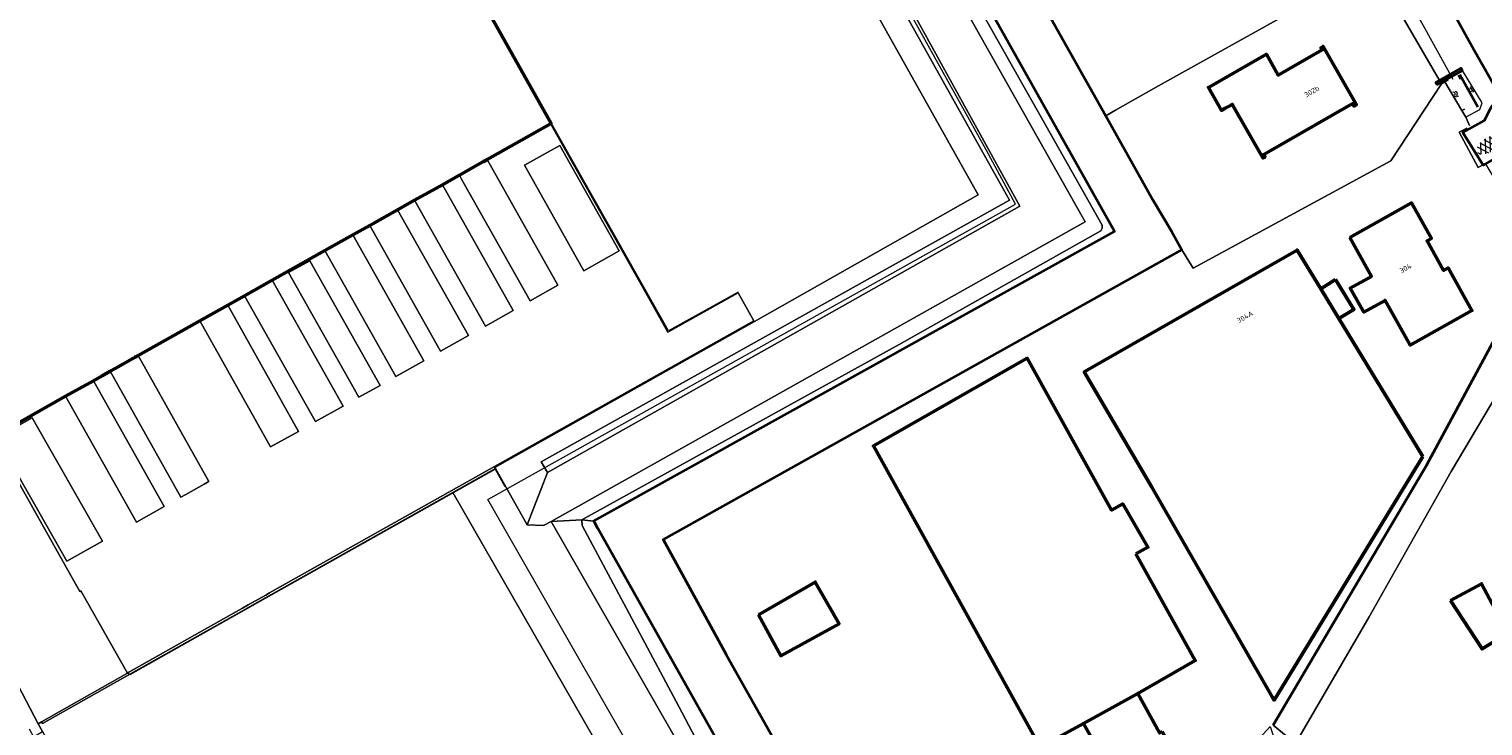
# Model space of a CAD drawing. Header units: metres. Extents: x 113441 to 115918, y 474822 to 477887.
# Tile 27 of 145: x 114749 to 114930, y 475454 to 475541. Entities that reach past the tile are written whole.
import ezdxf
from ezdxf.enums import TextEntityAlignment as Align

# ---------------------------------------------------------------- set-up
doc = ezdxf.new("R2010")
doc.units = ezdxf.units.M
doc.layers.get('0').update_dxf_attribs({"color": 252})
for name, color, linetype, lineweight in [('B-WE-GK-BESCHOEIING-G', 252, 'GK-BESCHOEIING', 35), ('B-WE-GK-KEERWAND_DAMWAND_HOUT-G', 30, 'Continuous', 18), ('B-WE-GR-GRAS-GV', 252, 'Continuous', 13), ('B-WE-GW-TALUD-S', 90, 'Continuous', 18), ('B-WE-GW-TALUD_KRUIN-G', 252, 'Continuous', 18), ('B-WE-IE-TERREINAFSCHEIDING-GV', 252, 'Continuous', 18), ('B-WE-IE-TERREINAFSCHEIDING_KUNSTMATIG_HEKWERK-G', 252, 'IE-TERREINAFSCHEIDING-KUNSTMATIG', 18), ('B-WE-IE-TERREINAFSCHEIDING_KUNSTMATIG_MUUR-G', 252, 'IE-TERREINAFSCHEIDING-KUNSTMATIG-DICHT', 18), ('B-WE-KW-KUNSTWERK_DUIKER-G', 252, 'Continuous', 18), ('B-WE-KW-KUNSTWERK_STUW-G', 252, 'Continuous', 18), ('B-WE-OG-BEBOUWING-GV', 7, 'Continuous', 50), ('B-WE-OG-BEBOUWING-T18', 7, 'Continuous', 50), ('B-WE-OG-BEBOUWING_LUIFEL-GV', 7, 'Continuous', 50), ('B-WE-OG-TERREIN_ERF-GV', 252, 'Continuous', 18), ('B-WE-OG-WATER-GV', 252, 'Continuous', 18), ('B-WE-OG-WATER-S', 130, 'Continuous', 18), ('B-WE-OG-WATER_SLOOT-GV', 252, 'Continuous', 18), ('B-WE-VH-KANTVERHARDING_ASFALT-G', 60, 'Continuous', 35), ('B-WE-VH-KANTVERHARDING_BETON-G', 60, 'Continuous', 35), ('B-WE-VH-VERHARDING_ASFALT-S', 252, 'Continuous', 18), ('B-WE-VH-VERHARDING_GESLOTEN-GV', 252, 'Continuous', 18), ('B-WE-VH-VERHARDING_OPEN-GV', 252, 'Continuous', 18)]:
    doc.layers.add(name, color=color, linetype=linetype, lineweight=lineweight)
doc.layers.get('0').freeze()
doc.styles.add('NLCS-ISO', font='NLCS-ISO.ttf')
doc.styles.add('NLCS-ISO-ANNOTATIEF-T18', font='NLCS-ISO.ttf', dxfattribs={"height": 1.8})
doc.linetypes.add('GK-BESCHOEIING', pattern='A,30,-5,[1,NLCS.SHX,S=1,R=0,X=0,Y=0],-5', length=40)
doc.linetypes.add('IE-TERREINAFSCHEIDING-KUNSTMATIG', pattern='A,4,[82,NLCS.SHX,S=0.75,R=90,X=0,Y=0],4,-2', length=10)
doc.linetypes.add('IE-TERREINAFSCHEIDING-KUNSTMATIG-DICHT', pattern='A,8,-1,[82,NLCS.SHX,S=0.75,R=90,X=0,Y=0],-1', length=10)

# ---------------------------------------------------------------- blocks, each defined once
blk = doc.blocks.new('SGW-TALUD-SO')
for p, q in [((0, 0.5), (0.5, 0.5)), ((0, 0.25), (1, 0.25)), ((0, 0), (0.5, 0)), ((0, -0.25), (1, -0.25)), ((0, -0.5), (0.5, -0.5))]:
    blk.add_line(p, q)
blk = doc.blocks.new('SVH-ASFALT-SO')
at = {"ltscale": 0.1}
for p, q in [((-1.63, 0.76), (-2.07, 1.52)), ((-2.02, 1.3), (-1.1, 2.9)), ((0.22, -0.04), (-1.38, 2.73)), ((-1.15, 0.42), (0.57, 3.38)), ((1.65, -0.13), (-0.28, 3.22)), ((0, 0), (1.96, 3.4)), ((2.92, 0.07), (0.99, 3.42)), ((1.31, -0.14), (3.19, 3.13)), ((4.02, 0.57), (2.43, 3.33)), ((2.79, 0.04), (4.24, 2.55)), ((4.7, 1.8), (4.29, 2.51))]:
    blk.add_line(p, q, dxfattribs=at)
at = {"style": 'NLCS-ISO'}
blk.add_attdef('KLEUR', text='', height=1.8, dxfattribs=at).set_placement((6.35, 1.54), align=Align.MIDDLE_LEFT)
at = {"style": 'NLCS-ISO', "flags": 1}
blk.add_attdef('FUNCTIE', text='', height=1.8, dxfattribs=at).set_placement((0.87, -2.83), align=Align.MIDDLE_CENTER)
blk = doc.blocks.new('SOG-WATER-SO')
at = {"flags": 128}
for points in [[(-2.51, 0.56), (-2.43, 0.7, -0.538831), (-0.42, 0.73, 0.605168), (1.26, 0.93, -4.035705)], [(-2.88, -0.71), (-2.79, -0.57, -0.538831), (-0.79, -0.54, 0.605168), (0.89, -0.34, -4.035705)]]:
    blk.add_lwpolyline(points, format="xyb", dxfattribs=at)

msp = doc.modelspace()

# ---------------------------------------------------------------- linework, layer by layer
at = {"layer": 'B-WE-GK-BESCHOEIING-G', "ltscale": 0.5, "flags": 128}
for points in [[(114819.42, 475479.586), (114819.404, 475479.615), (114884.272, 475515.675), (114820.933, 475628.404)], [(114842.579, 475602.327), (114858.556, 475573.881), (114867.456, 475558.036), (114883.165, 475530.066), (114889.049, 475519.589), (114891.352, 475515.698), (114892.655, 475513.399), (114892.592, 475513.364)], [(114929.526, 475531.134), (114927.247, 475535.177)], [(114928.048, 475529.939), (114928.005, 475529.915)], [(114892.592, 475513.364), (114828.066, 475477.314), (114835.91, 475462.994), (114848.217, 475441.113), (114824.531, 475427.883)], [(114904.033, 475454.182), (114923.16, 475486.611), (114936.463, 475511.32)], [(114819.541, 475479.373), (114819.42, 475479.586)], [(114819.929, 475478.683), (114819.541, 475479.373)], [(114808.012, 475426.693), (114839.741, 475443.495), (114819.929, 475478.683)]]:
    msp.add_lwpolyline(points, dxfattribs=at)
at = {"layer": 'B-WE-GK-KEERWAND_DAMWAND_HOUT-G'}
msp.add_lwpolyline([(114928.038, 475529.955), (114929.741, 475530.87), (114930.044, 475531.7)], dxfattribs=at)
at = {"layer": 'B-WE-GR-GRAS-GV'}
for points in [[(114819.67, 475624.927), (114880.609, 475516.863), (114814.104, 475479.574), (114817.933, 475479.745), (114857.464, 475501.59), (114882.577, 475515.762), (114882.622, 475515.85), (114882.748, 475516.095), (114882.725, 475516.464), (114864.741, 475548.3), (114845.883, 475581.799), (114820.337, 475627.061), (114820.009, 475626.883), (114800.313, 475615.621), (114799.433, 475615.692), (114761.328, 475683.695), (114760.695, 475683.853), (114751.651, 475678.868), (114751.959, 475678.316), (114752.427, 475677.721), (114760.521, 475681.916), (114762.98, 475677.736), (114767.5, 475668.953), (114799.173, 475613.799)], [(114767.5, 475668.953), (114762.98, 475677.736), (114760.521, 475681.916), (114757.655, 475675.358), (114759.803, 475672.104), (114763.876, 475664.815), (114797.644, 475606.242), (114818.196, 475617.309), (114872.486, 475518.81), (114813.679, 475485.636), (114811.148, 475479.15), (114813.157, 475479.043), (114814.104, 475479.574), (114880.609, 475516.863), (114819.67, 475624.927), (114799.173, 475613.799)], [(114872.486, 475518.81), (114818.196, 475617.309), (114797.644, 475606.242), (114763.876, 475664.815), (114759.803, 475672.104), (114757.655, 475675.358), (114756.88, 475674.801), (114758.027, 475672.845), (114763.088, 475664.398), (114796.634, 475604.738), (114817.545, 475615.534), (114871.207, 475519.548), (114812.86, 475486.972), (114813.679, 475485.636)], [(114811.148, 475479.15), (114807.201, 475486.153), (114801.886, 475483.163), (114823.258, 475445.915), (114813.877, 475440.545), (114778.964, 475421.407), (114771.973, 475417.421), (114774.622, 475412.843), (114783.77, 475417.301), (114797.769, 475425.035), (114800.18, 475426.385), (114831.887, 475444.14), (114833.141, 475446.377), (114814.104, 475479.574), (114813.157, 475479.043)], [(114801.886, 475483.163), (114776.553, 475468.91), (114775.1, 475468.093), (114761.736, 475460.574), (114750.771, 475454.405), (114750.659, 475454.598), (114750.242, 475454.36), (114750.244, 475454.356), (114750.773, 475453.414), (114770.942, 475416.901), (114771.973, 475417.421), (114778.964, 475421.407), (114813.877, 475440.545), (114823.258, 475445.915)], [(114822.697, 475435.916), (114836.452, 475443.619), (114836.576, 475443.888), (114836.623, 475443.99), (114830.003, 475456.533), (114817.96, 475479.065), (114817.933, 475479.745), (114814.104, 475479.574), (114833.141, 475446.377), (114831.887, 475444.14), (114800.18, 475426.385), (114801.087, 475424.776), (114806.92, 475428.086)], [(114926.106, 475469.731), (114929.978, 475471.8), (114933.254, 475465.668), (114930.031, 475463.684)]]:
    msp.add_lwpolyline(points, close=True, dxfattribs=at)
for points in [[(114818.824, 475605.042), (114819.489, 475605.409), (114823.848, 475597.717), (114825.726, 475594.367), (114852.956, 475545.81), (114867.3, 475520.231), (114839.433, 475504.439), (114807.111, 475486.295), (114807.201, 475486.153), (114811.148, 475479.15), (114813.679, 475485.636), (114812.86, 475486.972), (114871.207, 475519.548), (114817.545, 475615.534), (114796.634, 475604.738), (114763.088, 475664.398), (114758.027, 475672.845), (114756.88, 475674.801), (114757.655, 475675.358)], [(114927.785, 475446.366), (114939.933, 475467.679), (114942.05, 475471.274), (114946.611, 475479.013), (114951.809, 475487.828), (114951.413, 475492.151), (114940.42, 475511.44), (114939.74, 475510.24), (114939.778, 475509.162), (114938.67, 475506.414), (114938.31, 475504.818), (114938.322, 475503.919), (114938.701, 475501.835), (114935.89, 475497.488), (114933.173, 475497.666), (114932.734, 475496.832), (114926.201, 475485.774), (114915.981, 475467.687), (114906.805, 475451.898)]]:
    msp.add_lwpolyline(points, dxfattribs=at)
at = {"layer": 'B-WE-GW-TALUD_KRUIN-G'}
for points in [[(114813.679, 475485.636), (114812.86, 475486.972), (114871.207, 475519.548), (114817.545, 475615.534), (114796.634, 475604.738), (114763.088, 475664.398), (114758.027, 475672.845), (114756.88, 475674.801), (114757.655, 475675.358)], [(114757.655, 475675.358), (114759.803, 475672.104), (114763.876, 475664.815), (114797.644, 475606.242), (114818.196, 475617.309), (114872.486, 475518.81), (114813.679, 475485.636)], [(114930.044, 475531.7), (114927.591, 475535.726)]]:
    msp.add_lwpolyline(points, dxfattribs=at)
at = {"layer": 'B-WE-IE-TERREINAFSCHEIDING-GV'}
for points in [[(114814.116, 475529.106), (114814.036, 475529.061), (114828.646, 475503.11), (114837.421, 475508.013), (114837.384, 475508.112), (114828.745, 475503.308), (114814.158, 475529.13)], [(114839.433, 475504.439), (114839.368, 475504.555), (114807.046, 475486.411), (114807.111, 475486.295)]]:
    msp.add_lwpolyline(points, close=True, dxfattribs=at)
at = {"layer": 'B-WE-IE-TERREINAFSCHEIDING_KUNSTMATIG_HEKWERK-G'}
for points in [[(114781.037, 475419.716), (114796.581, 475428.579), (114827.066, 475445.886), (114806.213, 475482.302), (114871.943, 475519.086), (114868.277, 475525.819), (114817.879, 475616.543), (114797.206, 475605.456), (114757.307, 475675.205)], [(114761.351, 475460.687), (114761.68, 475460.494), (114779.228, 475470.361), (114807.163, 475486.069), (114808.368, 475483.914)], [(114761.351, 475460.687), (114755.544, 475470.928)]]:
    msp.add_lwpolyline(points, dxfattribs=at)
at = {"layer": 'B-WE-IE-TERREINAFSCHEIDING_KUNSTMATIG_MUUR-G'}
for points in [[(114814.116, 475529.106), (114828.646, 475503.11), (114837.421, 475508.013)], [(114839.433, 475504.439), (114807.111, 475486.295)], [(114744.663, 475490.088), (114744.607, 475490.057), (114755.439, 475470.851), (114755.544, 475470.928)]]:
    msp.add_lwpolyline(points, dxfattribs=at)
at = {"layer": 'B-WE-KW-KUNSTWERK_DUIKER-G'}
msp.add_lwpolyline([(114919.195, 475547.674), (114926.406, 475534.634)], dxfattribs=at)
at = {"layer": 'B-WE-KW-KUNSTWERK_STUW-G'}
msp.add_lwpolyline([(114927.521, 475530.724), (114927.862, 475530.907)], dxfattribs=at)
at = {"layer": 'B-WE-OG-BEBOUWING-GV'}
msp.add_lwpolyline([(114744.756, 475490.14), (114753.659, 475495.142), (114757.117, 475497.084), (114758.215, 475497.701), (114758.993, 475498.138), (114759.223, 475498.268), (114759.843, 475498.616), (114762.016, 475499.837), (114762.347, 475500.023), (114762.447, 475500.079), (114762.692, 475500.217), (114770.376, 475504.533), (114773.848, 475506.484), (114775.941, 475507.66), (114779.394, 475509.6), (114785.95, 475513.283), (114789.429, 475515.237), (114791.531, 475516.418), (114794.993, 475518.363), (114797.109, 475519.552), (114800.567, 475521.494), (114802.539, 475522.602), (114802.683, 475522.683), (114803.285, 475523.021), (114804.653, 475523.79), (114805.694, 475524.375), (114805.798, 475524.433), (114806.149, 475524.63), (114814.036, 475529.061), (114814.116, 475529.106), (114750.287, 475642.748)], dxfattribs=at)
for points in [[(114913.998, 475531.476), (114914.103, 475531.29), (114914.378, 475531.452), (114910.243, 475538.706), (114909.965, 475538.548), (114910.124, 475538.27), (114904.642, 475535.145), (114903.171, 475537.726), (114895.962, 475533.604), (114897.586, 475530.746), (114898.047, 475531.004), (114898.868, 475531.457), (114898.935, 475531.494), (114899.013, 475531.358), (114902.742, 475524.82), (114903.007, 475524.969), (114902.844, 475525.254), (114903.429, 475525.588), (114913.201, 475531.176), (114913.931, 475531.593)], [(114913.571, 475514.928), (114916.254, 475510.07), (114913.619, 475508.616), (114915.33, 475505.624), (114917.957, 475507.092), (114921.073, 475501.513), (114928.764, 475505.81), (114925.795, 475511.125), (114925.236, 475510.812), (114923.177, 475514.499), (114923.731, 475514.807), (114921.248, 475519.228)], [(114922.641, 475487.66), (114912.194, 475504.815), (114909.942, 475508.514), (114906.993, 475513.357), (114880.495, 475498.173), (114888.913, 475483.827), (114903.91, 475457.723), (114904.142, 475457.32)], [(114886.924, 475475.525), (114888.421, 475476.356), (114885.289, 475481.738), (114883.9, 475480.966), (114873.39, 475499.88), (114854.25, 475488.97), (114875, 475451.47), (114880.41, 475454.39), (114887.171, 475458.153), (114894.31, 475462.23)], [(114839.92, 475467.951), (114842.7, 475462.841), (114849.959, 475466.818), (114847.006, 475472.017)], [(114926.106, 475469.731), (114930.031, 475463.684), (114933.254, 475465.668), (114929.978, 475471.8)], [(114890.182, 475453.409), (114889.877, 475453.238), (114887.171, 475458.153), (114880.41, 475454.39), (114883.141, 475449.524), (114881.859, 475448.804), (114888.158, 475437.58), (114895.165, 475441.481), (114893.157, 475445.102), (114894.433, 475445.816)]]:
    msp.add_lwpolyline(points, close=True, dxfattribs=at)
at = {"layer": 'B-WE-OG-BEBOUWING_LUIFEL-GV'}
msp.add_lwpolyline([(114911.794, 475509.69), (114909.942, 475508.514), (114912.194, 475504.815), (114914.068, 475505.956)], close=True, dxfattribs=at)
at = {"layer": 'B-WE-OG-TERREIN_ERF-GV'}
for points in [[(114905.683, 475568.731), (114902.865, 475573.555), (114901.225, 475576.102), (114867.456, 475558.036), (114883.165, 475530.066), (114884.396, 475530.755), (114889.725, 475533.791), (114916.578, 475548.789), (114914.568, 475552.491), (114906.198, 475567.438)], [(114924.992, 475534.035), (114918.737, 475544.812), (114916.578, 475548.789), (114889.725, 475533.791), (114884.396, 475530.755), (114883.165, 475530.066), (114889.049, 475519.589), (114891.352, 475515.698), (114892.655, 475513.399), (114894.054, 475511.089), (114918.674, 475524.443)], [(114914.103, 475531.29), (114913.998, 475531.476), (114913.931, 475531.593), (114913.201, 475531.176), (114903.429, 475525.588), (114902.844, 475525.254), (114903.007, 475524.969), (114902.742, 475524.82), (114899.013, 475531.358), (114898.935, 475531.494), (114898.868, 475531.457), (114898.047, 475531.004), (114897.586, 475530.746), (114895.962, 475533.604), (114903.171, 475537.726), (114904.642, 475535.145), (114910.124, 475538.27), (114909.965, 475538.548), (114910.243, 475538.706), (114914.378, 475531.452)], [(114913.571, 475514.928), (114921.248, 475519.228), (114923.731, 475514.807), (114923.177, 475514.499), (114925.236, 475510.812), (114925.795, 475511.125), (114928.764, 475505.81), (114921.073, 475501.513), (114917.957, 475507.092), (114915.33, 475505.624), (114913.619, 475508.616), (114916.254, 475510.07)], [(114888.913, 475483.827), (114880.495, 475498.173), (114906.993, 475513.357), (114909.942, 475508.514), (114912.194, 475504.815), (114922.641, 475487.66), (114904.142, 475457.32), (114903.91, 475457.723)], [(114880.41, 475454.39), (114875, 475451.47), (114854.25, 475488.97), (114873.39, 475499.88), (114883.9, 475480.966), (114885.289, 475481.738), (114888.421, 475476.356), (114886.924, 475475.525), (114894.31, 475462.23), (114887.171, 475458.153), (114889.877, 475453.238), (114890.182, 475453.409), (114894.433, 475445.816), (114893.157, 475445.102), (114895.165, 475441.481), (114888.158, 475437.58), (114881.859, 475448.804), (114883.141, 475449.524)], [(114839.92, 475467.951), (114847.006, 475472.017), (114849.959, 475466.818), (114842.7, 475462.841)]]:
    msp.add_lwpolyline(points, close=True, dxfattribs=at)
for points in [[(114928.457, 475528.859), (114928.005, 475529.915), (114927.521, 475530.724), (114925.389, 475534.284), (114924.992, 475534.035), (114918.674, 475524.443), (114894.054, 475511.089), (114892.655, 475513.399), (114892.592, 475513.364), (114828.066, 475477.314), (114835.91, 475462.994), (114848.217, 475441.113)], [(114930.137, 475523.96), (114929.553, 475523.635), (114927.176, 475528.02), (114927.513, 475528.199), (114928.142, 475528.534)], [(114889.36, 475425.56), (114888.95, 475426.1), (114899.605, 475444.241), (114899.336, 475444.817), (114897.958, 475447.782), (114903.643, 475454.043), (114904.521, 475451.471), (114907.055, 475451.33), (114906.805, 475451.898), (114904.033, 475454.182), (114923.16, 475486.611), (114936.463, 475511.32), (114936.881, 475512.098), (114937.27, 475512.82), (114936.33, 475514.387), (114930.564, 475523.994)]]:
    msp.add_lwpolyline(points, dxfattribs=at)
at = {"layer": 'B-WE-OG-WATER-GV'}
for points in [[(114820.933, 475628.404), (114884.272, 475515.675), (114819.404, 475479.615), (114819.42, 475479.586), (114819.541, 475479.373), (114819.929, 475478.683), (114839.741, 475443.495)], [(114848.217, 475441.113), (114835.91, 475462.994), (114828.066, 475477.314), (114892.592, 475513.364), (114892.655, 475513.399), (114891.352, 475515.698), (114889.049, 475519.589), (114883.165, 475530.066), (114867.456, 475558.036)], [(114925.832, 475534.562), (114925.389, 475534.284), (114927.521, 475530.724), (114927.862, 475530.907)], [(114927.301, 475534.635), (114927.055, 475535.094)], [(114927.862, 475530.907), (114927.521, 475530.724), (114928.005, 475529.915), (114928.048, 475529.939)]]:
    msp.add_lwpolyline(points, dxfattribs=at)
msp.add_lwpolyline([(114932.734, 475496.832), (114933.173, 475497.666), (114935.89, 475497.488), (114938.701, 475501.835), (114938.322, 475503.919), (114938.31, 475504.818), (114938.67, 475506.414), (114939.778, 475509.162), (114939.74, 475510.24), (114940.42, 475511.44), (114937.27, 475512.82), (114936.881, 475512.098), (114936.463, 475511.32), (114923.16, 475486.611), (114904.033, 475454.182), (114906.805, 475451.898), (114915.981, 475467.687), (114926.201, 475485.774)], close=True, dxfattribs=at)
at = {"layer": 'B-WE-OG-WATER_SLOOT-GV'}
for points in [[(114884.272, 475515.675), (114820.933, 475628.404), (114820.894, 475628.473), (114820.337, 475627.061), (114845.883, 475581.799), (114864.741, 475548.3), (114882.725, 475516.464), (114882.748, 475516.095), (114882.622, 475515.85), (114882.577, 475515.762), (114857.464, 475501.59), (114817.933, 475479.745), (114819.42, 475479.586), (114819.404, 475479.615)], [(114819.929, 475478.683), (114819.541, 475479.373), (114819.42, 475479.586), (114817.933, 475479.745), (114817.96, 475479.065), (114830.003, 475456.533), (114836.623, 475443.99), (114836.576, 475443.888), (114836.452, 475443.619), (114822.697, 475435.916), (114806.92, 475428.086), (114801.087, 475424.776), (114801.467, 475424.087), (114802.057, 475423.272), (114808.012, 475426.693), (114839.741, 475443.495)]]:
    msp.add_lwpolyline(points, close=True, dxfattribs=at)
msp.add_lwpolyline([(114927.055, 475535.094), (114927.301, 475534.635)], dxfattribs=at)
at = {"layer": 'B-WE-VH-KANTVERHARDING_ASFALT-G'}
for points in [[(114945.558, 475509.161), (114940.859, 475517.302), (114936.951, 475524.441), (114936.173, 475525.129), (114935.4, 475525.777), (114931.916, 475532.142), (114932.107, 475532.822), (114928.989, 475538.293), (114926.071, 475543.618), (114922.774, 475549.587), (114917.51, 475558.802), (114914.694, 475563.873), (114913.848, 475565.333)], [(114934.746, 475525.669), (114933.367, 475525.29), (114932.698, 475525.359), (114930.167, 475523.912), (114927.629, 475528.006), (114930.331, 475529.499), (114931.12, 475531.054), (114931.581, 475531.696), (114934.746, 475525.669)]]:
    msp.add_lwpolyline(points, dxfattribs=at)
at = {"layer": 'B-WE-VH-KANTVERHARDING_BETON-G'}
msp.add_lwpolyline([(114927.591, 475535.726), (114924.444, 475533.959), (114924.29, 475534.233), (114927.437, 475536), (114927.591, 475535.726)], dxfattribs=at)
at = {"layer": 'B-WE-VH-VERHARDING_GESLOTEN-GV'}
for points in [[(114750.287, 475642.748), (114814.116, 475529.106), (114828.646, 475503.11), (114837.421, 475508.013), (114839.368, 475504.555), (114839.433, 475504.439), (114867.3, 475520.231), (114852.956, 475545.81)], [(114920.507, 475545.789), (114918.737, 475544.812), (114924.992, 475534.035), (114925.389, 475534.284), (114925.832, 475534.562)], [(114928.048, 475529.939), (114928.005, 475529.915), (114928.457, 475528.859)], [(114744.607, 475490.057), (114755.439, 475470.851), (114755.544, 475470.928), (114761.351, 475460.687), (114761.548, 475460.799), (114774.953, 475468.345), (114775.68, 475468.754), (114776.408, 475469.164), (114778.575, 475470.384), (114779.064, 475470.659), (114779.348, 475470.819), (114807.046, 475486.411), (114807.111, 475486.295), (114839.433, 475504.439), (114839.368, 475504.555), (114837.421, 475508.013), (114828.646, 475503.11), (114814.116, 475529.106), (114814.036, 475529.061), (114806.149, 475524.63), (114814.955, 475508.979), (114811.488, 475507.02), (114802.971, 475522.171), (114802.683, 475522.683), (114802.539, 475522.602), (114800.567, 475521.494), (114809.381, 475505.835), (114805.92, 475503.884), (114797.109, 475519.552), (114794.993, 475518.363), (114803.822, 475502.717), (114800.357, 475500.756), (114791.531, 475516.418), (114789.429, 475515.237), (114798.247, 475499.578), (114794.786, 475497.625), (114785.95, 475513.283), (114779.394, 475509.6), (114788.223, 475493.933), (114784.781, 475491.995), (114775.941, 475507.66), (114773.848, 475506.484), (114782.65, 475490.781), (114779.169, 475488.843), (114770.376, 475504.533), (114762.692, 475500.217), (114771.488, 475484.522), (114771.407, 475484.476), (114770.921, 475484.203), (114768.638, 475482.919), (114768.02, 475482.572), (114759.223, 475498.268), (114758.993, 475498.138), (114758.215, 475497.701), (114757.117, 475497.084), (114765.944, 475481.401), (114762.474, 475479.451), (114753.659, 475495.142), (114744.756, 475490.14)], [(114928.142, 475528.534), (114927.513, 475528.199), (114927.176, 475528.02), (114929.553, 475523.635), (114930.137, 475523.96)], [(114749.134, 475453.732), (114749.662, 475452.76), (114750.773, 475453.414), (114750.244, 475454.356), (114750.242, 475454.36), (114744.737, 475464.875)]]:
    msp.add_lwpolyline(points, dxfattribs=at)
for points in [[(114822.572, 475513.275), (114818.19, 475510.787), (114810.816, 475523.91), (114815.214, 475526.378)], [(114822.572, 475513.275), (114815.214, 475526.378), (114810.816, 475523.91), (114818.19, 475510.787)], [(114806.149, 475524.63), (114805.798, 475524.433), (114805.694, 475524.375), (114804.653, 475523.79), (114803.285, 475523.021), (114802.683, 475522.683), (114802.971, 475522.171), (114811.488, 475507.02), (114814.955, 475508.979)], [(114800.567, 475521.494), (114797.109, 475519.552), (114805.92, 475503.884), (114809.381, 475505.835)], [(114794.993, 475518.363), (114791.531, 475516.418), (114800.357, 475500.756), (114803.822, 475502.717)], [(114789.429, 475515.237), (114785.95, 475513.283), (114794.786, 475497.625), (114798.247, 475499.578)], [(114784.052, 475512.007), (114792.811, 475496.502), (114790.188, 475495.024), (114781.409, 475510.539)], [(114784.052, 475512.007), (114781.409, 475510.539), (114790.188, 475495.024), (114792.811, 475496.502)], [(114779.394, 475509.6), (114775.941, 475507.66), (114784.781, 475491.995), (114788.223, 475493.933)], [(114773.848, 475506.484), (114770.376, 475504.533), (114779.169, 475488.843), (114782.65, 475490.781)], [(114762.692, 475500.217), (114762.447, 475500.079), (114762.347, 475500.023), (114762.016, 475499.837), (114759.843, 475498.616), (114759.223, 475498.268), (114768.02, 475482.572), (114768.638, 475482.919), (114770.921, 475484.203), (114771.407, 475484.476), (114771.488, 475484.522)], [(114757.117, 475497.084), (114753.659, 475495.142), (114762.474, 475479.451), (114765.944, 475481.401)], [(114758.247, 475477.085), (114753.809, 475474.6), (114745.064, 475489.973), (114749.502, 475492.458)], [(114758.247, 475477.085), (114749.502, 475492.458), (114745.064, 475489.973), (114753.809, 475474.6)], [(114801.886, 475483.163), (114807.201, 475486.153), (114807.111, 475486.295), (114807.046, 475486.411), (114779.348, 475470.819), (114779.064, 475470.659), (114778.575, 475470.384), (114776.408, 475469.164), (114775.68, 475468.754), (114774.953, 475468.345), (114761.548, 475460.799), (114761.351, 475460.687), (114750.659, 475454.598), (114750.771, 475454.405), (114761.736, 475460.574), (114775.1, 475468.093), (114776.553, 475468.91)]]:
    msp.add_lwpolyline(points, close=True, dxfattribs=at)
at = {"layer": 'B-WE-VH-VERHARDING_OPEN-GV'}
msp.add_lwpolyline([(114746.18, 475465.686), (114745.704, 475465.414), (114744.737, 475464.875), (114750.242, 475454.36), (114750.659, 475454.598), (114761.351, 475460.687), (114755.544, 475470.928), (114755.439, 475470.851), (114744.607, 475490.057), (114744.663, 475490.088), (114718.671, 475536.353)], dxfattribs=at)

# ---------------------------------------------------------------- block references
at = {"layer": 'B-WE-GW-TALUD-S', "xscale": 0.6587114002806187, "yscale": 0.6587114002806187, "zscale": 0.6587114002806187, "rotation": 209.3969397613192}
msp.add_blockref('SGW-TALUD-SO', (114928.969, 475533.464), dxfattribs=at)
at = {"layer": 'B-WE-OG-WATER-S', "xscale": 0.2, "yscale": 0.2, "zscale": 0.2, "rotation": 298.6245112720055}
msp.add_blockref('SOG-WATER-SO', (114926.806, 475532.632), dxfattribs=at)
at = {"layer": 'B-WE-VH-VERHARDING_ASFALT-S', "xscale": 0.4999999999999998, "yscale": 0.4999999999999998, "zscale": 0.4999999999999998, "rotation": 211.7871330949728}
msp.add_blockref('SVH-ASFALT-SO', (114930.997, 475527.504), dxfattribs=at)

# ---------------------------------------------------------------- texts
at = {"layer": 'B-WE-OG-BEBOUWING-T18', "style": 'NLCS-ISO-ANNOTATIEF-T18'}
for s, rotation, p in [('302b', 29.7, (114908.833, 475533.103)), ('304', 29.2, (114920.503, 475511.083)), ('304A', 29.8, (114900.505, 475505.029))]:
    msp.add_text(s, height=0.64, rotation=rotation, dxfattribs=at).set_placement(p, align=Align.MIDDLE)

doc.saveas('drawing.dxf')
